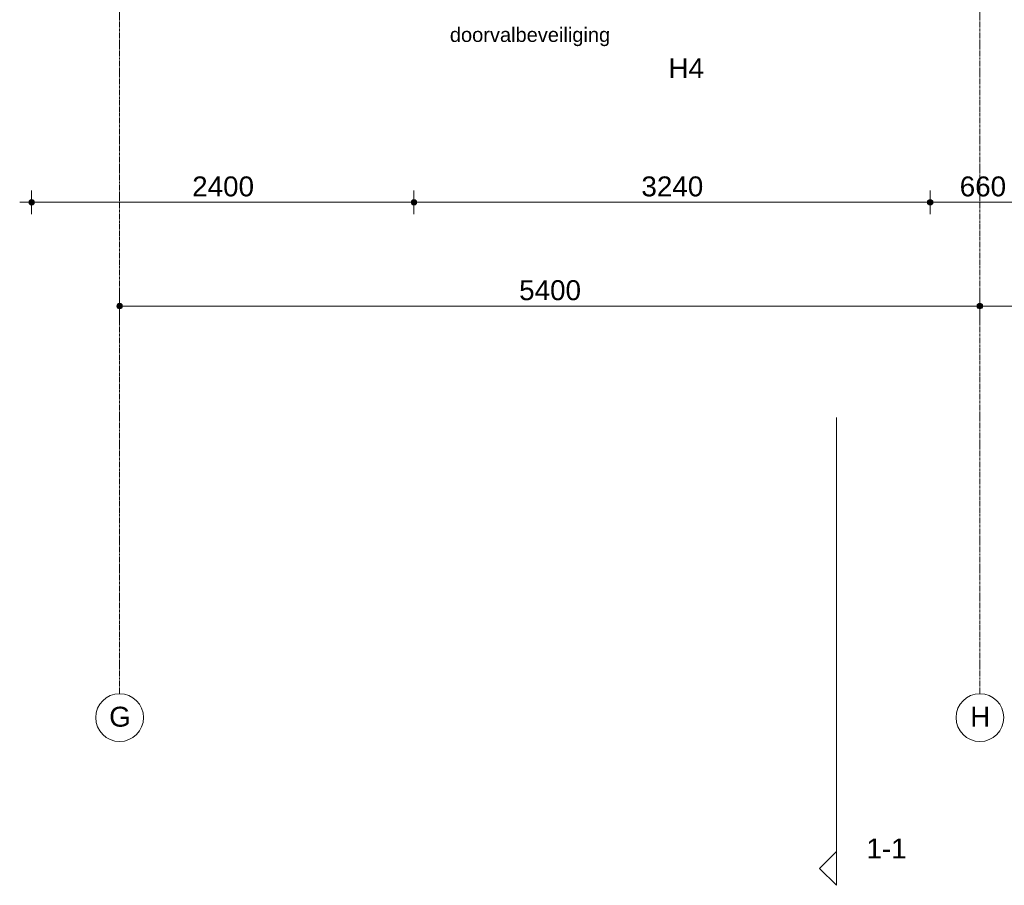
# Model space of a CAD drawing. Header units: millimetres. Extents: x 24475 to 74671, y -6152 to 32037.
# Tile 1 of 36: x 28333 to 34513, y -6152 to -722. Entities that reach past the tile are written whole.
import ezdxf

# ---------------------------------------------------------------- set-up
doc = ezdxf.new("R2010")
doc.units = ezdxf.units.MM
doc.linetypes.add('stramien', pattern=[22.225, 12.7, -3.175, 3.175, -3.175])
doc.layers.add('00_Algemeen', color=7, linetype='Continuous', lineweight=9, true_color=0x00a600)
doc.layers.add('00_Algemeen-50', color=7, linetype='Continuous', lineweight=9)
doc.styles.add('Arial_1', font='arial.ttf', dxfattribs={"height": 125})
doc.styles.add('Arial_7', font='arial.ttf', dxfattribs={"height": 90})
doc.dimstyles.new('00_AEE_maatvoering_2_5mm', dxfattribs={"dimscale": 304.8, "dimtxt": 127.532425, "dimasz": 0.459318, "dimexe": 0.246063, "dimexo": 0.0625, "dimgap": 0, "dimtad": 1, "dimdec": 0, "dimzin": 0, "dimdsep": 46, "dimtxsty": 'Arial_1', "dimblk1": 'DOTSMALL', "dimblk2": 'DOTSMALL', "dimsah": 1, "dimcen": 0.09, "dimdle": 0.246063, "dimazin": 0, "dimtfac": 1, "dimtdec": 4, "dimtix": 1, "dimtmove": 0, "dimatfit": 3, "dimfxl": 0.246063, "dimfxlon": 1, "dimtvp": 1, "dimtolj": 1, "dimtzin": 0, "dimarcsym": 2})

# ---------------------------------------------------------------- blocks, each defined once
blk = doc.blocks.new('Grid - 3 mm-485849-02 tweede verdieping - D')
at = {"layer": '00_Algemeen', "color": 7}
blk.add_circle((0, 0), 3, dxfattribs=at)
blk = doc.blocks.new('DIMBLOCK1-02 tweede verdieping - D')
at = {"layer": '00_Algemeen-50', "transparency": 16777216}
h = blk.add_hatch(color=256, dxfattribs=at)
edge = h.paths.add_edge_path()
edge.add_arc((28959.9, -2518.6), 17.5, 0, 360)
h = blk.add_hatch(color=256, dxfattribs=at)
edge = h.paths.add_edge_path()
edge.add_arc((34360, -2518.6), 17.5, 0, 360)
for p, q in [((28959.9, -2518.6), (28959.9, -2443.6)), ((34360, -2518.6), (34360, -2443.6)), ((28959.9, -2518.6), (34360, -2518.6)), ((28959.9, -2518.6), (28959.9, -2593.6)), ((34360, -2518.6), (34360, -2593.6))]:
    blk.add_line(p, q, dxfattribs=at)
for centre in [(28959.9, -2518.6), (34360, -2518.6)]:
    blk.add_circle(centre, 17.5, dxfattribs=at)
at = {"layer": '00_Algemeen-50', "color": 0, "transparency": 16777216, "insert": (31467.7, -2356.4), "char_height": 125, "width": 461.471, "attachment_point": 1, "line_spacing_factor": 0.941778, "style": 'Arial_1'}
blk.add_mtext('5400', dxfattribs=at)
blk = doc.blocks.new('_DotSmall')
at = {"color": 0, "linetype": 'ByBlock', "const_width": 0.5}
blk.add_lwpolyline([(-0.0625, 0, 1), (0.0625, 0, 1)], format="xyb", close=True, dxfattribs=at)
blk = doc.blocks.new('DIMBLOCK2-02 tweede verdieping - D')
at = {"layer": '00_Algemeen-50', "transparency": 16777216}
h = blk.add_hatch(color=256, dxfattribs=at)
edge = h.paths.add_edge_path()
edge.add_arc((34360, -2518.6), 17.5, 0, 360)
h = blk.add_hatch(color=256, dxfattribs=at)
edge = h.paths.add_edge_path()
edge.add_arc((39760, -2518.6), 17.5, 0, 360)
for p, q in [((34360, -2518.6), (34360, -2443.6)), ((39760, -2518.6), (39760, -2443.6)), ((34360, -2518.6), (39760, -2518.6)), ((34360, -2518.6), (34360, -2593.6)), ((39760, -2518.6), (39760, -2593.6))]:
    blk.add_line(p, q, dxfattribs=at)
for centre in [(34360, -2518.6), (39760, -2518.6)]:
    blk.add_circle(centre, 17.5, dxfattribs=at)
at = {"layer": '00_Algemeen-50', "color": 0, "transparency": 16777216, "insert": (36867.7, -2356.4), "char_height": 125, "width": 461.471, "attachment_point": 1, "line_spacing_factor": 0.941778, "style": 'Arial_1'}
blk.add_mtext('5400', dxfattribs=at)
blk = doc.blocks.new('Section - Driehoek 45 graden-486524-02 tweede verdieping - D')
at = {"layer": '00_Algemeen', "color": 7}
for p, q in [((-2, 2.12), (-4.12, 0)), ((0.12, 0), (-2, 2.12)), ((-4.12, 0), (0.12, 0))]:
    blk.add_line(p, q, dxfattribs=at)
blk = doc.blocks.new('DIMBLOCK145-02 tweede verdieping - D')
at = {"layer": '00_Algemeen-50', "transparency": 16777216}
h = blk.add_hatch(color=256, dxfattribs=at)
edge = h.paths.add_edge_path()
edge.add_arc((28407.6, -1867.6), 17.5, 0, 360)
h = blk.add_hatch(color=256, dxfattribs=at)
edge = h.paths.add_edge_path()
edge.add_arc((30807.4, -1867.6), 17.5, 0, 360)
for p, q in [((28407.6, -1867.6), (28407.6, -1792.6)), ((30807.4, -1867.6), (30807.4, -1792.6)), ((28332.6, -1867.6), (30807.4, -1867.6)), ((28407.6, -1867.6), (28407.6, -1942.6)), ((30807.4, -1867.6), (30807.4, -1942.6))]:
    blk.add_line(p, q, dxfattribs=at)
for centre in [(28407.6, -1867.6), (30807.4, -1867.6)]:
    blk.add_circle(centre, 17.5, dxfattribs=at)
at = {"layer": '00_Algemeen-50', "color": 0, "transparency": 16777216, "insert": (29415.2, -1705.3), "char_height": 125, "width": 461.471, "attachment_point": 1, "line_spacing_factor": 0.941778, "style": 'Arial_1'}
blk.add_mtext('2400', dxfattribs=at)
blk = doc.blocks.new('DIMBLOCK146-02 tweede verdieping - D')
at = {"layer": '00_Algemeen-50', "transparency": 16777216}
h = blk.add_hatch(color=256, dxfattribs=at)
edge = h.paths.add_edge_path()
edge.add_arc((30807.4, -1867.6), 17.5, 0, 360)
h = blk.add_hatch(color=256, dxfattribs=at)
edge = h.paths.add_edge_path()
edge.add_arc((34047.4, -1867.6), 17.5, 0, 360)
for p, q in [((30807.4, -1867.6), (30807.4, -1792.6)), ((34047.4, -1867.6), (34047.4, -1792.6)), ((30807.4, -1867.6), (34047.4, -1867.6)), ((30807.4, -1867.6), (30807.4, -1942.6)), ((34047.4, -1867.6), (34047.4, -1942.6))]:
    blk.add_line(p, q, dxfattribs=at)
for centre in [(30807.4, -1867.6), (34047.4, -1867.6)]:
    blk.add_circle(centre, 17.5, dxfattribs=at)
at = {"layer": '00_Algemeen-50', "color": 0, "transparency": 16777216, "insert": (32235.1, -1705.3), "char_height": 125, "width": 461.471, "attachment_point": 1, "line_spacing_factor": 0.941778, "style": 'Arial_1'}
blk.add_mtext('3240', dxfattribs=at)
blk = doc.blocks.new('DIMBLOCK147-02 tweede verdieping - D')
at = {"layer": '00_Algemeen-50', "transparency": 16777216}
h = blk.add_hatch(color=256, dxfattribs=at)
edge = h.paths.add_edge_path()
edge.add_arc((34047.4, -1867.6), 17.5, 0, 360)
h = blk.add_hatch(color=256, dxfattribs=at)
edge = h.paths.add_edge_path()
edge.add_arc((34707.5, -1867.6), 17.5, 0, 360)
for p, q in [((34047.4, -1867.6), (34047.4, -1792.6)), ((34707.5, -1867.6), (34707.5, -1792.6)), ((34047.4, -1867.6), (34707.5, -1867.6)), ((34047.4, -1867.6), (34047.4, -1942.6)), ((34707.5, -1867.6), (34707.5, -1942.6))]:
    blk.add_line(p, q, dxfattribs=at)
for centre in [(34047.4, -1867.6), (34707.5, -1867.6)]:
    blk.add_circle(centre, 17.5, dxfattribs=at)
at = {"layer": '00_Algemeen-50', "color": 0, "transparency": 16777216, "insert": (34233.2, -1705.3), "char_height": 125, "width": 346.103, "attachment_point": 1, "line_spacing_factor": 0.941778, "style": 'Arial_1'}
blk.add_mtext('660', dxfattribs=at)

msp = doc.modelspace()

# ---------------------------------------------------------------- linework, layer by layer
at = {"layer": '00_Algemeen', "color": 150, "linetype": 'stramien', "true_color": 0x0080ff}
for p, q in [((28959.9, -4950.1), (28959.9, 31736.6)), ((34360, -4950.1), (34360, 31736.6))]:
    msp.add_line(p, q, dxfattribs=at)
at = {"layer": '00_Algemeen', "color": 7}
msp.add_line((33460, -5946.2), (33460, -3218), dxfattribs=at)

# ---------------------------------------------------------------- block references
at = {"layer": '00_Algemeen', "color": 7, "xscale": 49.99999999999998, "yscale": 49.99999999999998, "zscale": 49.99999999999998}
for p in [(28959.9, -5100.1), (34360, -5100.1)]:
    msp.add_blockref('Grid - 3 mm-485849-02 tweede verdieping - D', p, dxfattribs=at)
at = {"layer": '00_Algemeen', "color": 7, "xscale": 49.99999999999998, "yscale": 49.99999999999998, "zscale": 49.99999999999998, "rotation": 89.99999999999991}
msp.add_blockref('Section - Driehoek 45 graden-486524-02 tweede verdieping - D', (33460, -5946.2), dxfattribs=at)

# ---------------------------------------------------------------- texts
at = {"layer": '00_Algemeen', "color": 7, "lineweight": 18, "insert": (31032.8, -771.4), "char_height": 90, "width": 1154.43, "attachment_point": 1, "style": 'Arial_7'}
msp.add_mtext('doorvalbeveiliging', dxfattribs=at)
at = {"layer": '00_Algemeen', "color": 7, "insert": (32404.9, -963.5), "char_height": 125, "width": 268.565, "attachment_point": 1, "style": 'Arial_1', "bg_fill": 3, "box_fill_scale": 1.25, "bg_fill_color": 256, "bg_fill_true_color": 13158600, "bg_fill_transparency": 0}
msp.add_mtext('H4', dxfattribs=at)
at = {"layer": '00_Algemeen', "color": 7, "char_height": 125, "attachment_point": 1, "style": 'Arial_1'}
for s, insert, width in [('G', (28894.3, -5032), 164.346), ('H', (34299.3, -5032), 152.321)]:
    msp.add_mtext(s, dxfattribs=dict(at, insert=insert, width=width))
at = {"layer": '00_Algemeen', "color": 5, "true_color": 0x0000ff, "insert": (33647.5, -5858.6), "char_height": 125, "width": 304.641, "attachment_point": 1, "style": 'Arial_1'}
msp.add_mtext('1-1', dxfattribs=at)

# ---------------------------------------------------------------- dimensions: what is measured, and where the dimension line sits
at = {"layer": '00_Algemeen', "color": 7}
for base, p1, p2, override, picture, middle in [((30807.4, -1867.6), (28407.6, -1792.6), (30807.4, -1792.6), {"dimpost": '<>', "dimfxl": 2399.786959}, 'DIMBLOCK145-02 tweede verdieping - D', (29607.5, -1803.8)), ((34047.4, -1867.6), (30807.4, -1792.6), (34047.4, -1792.6), {"dimpost": '<>', "dimfxl": 3240}, 'DIMBLOCK146-02 tweede verdieping - D', (32427.4, -1803.7)), ((34707.5, -1867.6), (34047.4, -1792.6), (34707.5, -1792.6), {"dimpost": '<>', "dimfxl": 660.09892}, 'DIMBLOCK147-02 tweede verdieping - D', (34377.4, -1803.8)), ((34360, -2518.6), (28959.9, -2443.6), (34360, -2443.6), {"dimpost": '<>', "dimfxl": 5400.047213}, 'DIMBLOCK1-02 tweede verdieping - D', (31660, -2454.8)), ((39760, -2518.6), (34360, -2443.6), (39760, -2443.6), {"dimpost": '<>', "dimfxl": 5399.999999}, 'DIMBLOCK2-02 tweede verdieping - D', (37060, -2454.8))]:
    dim = msp.add_linear_dim(base=base, p1=p1, p2=p2, dimstyle='00_AEE_maatvoering_2_5mm', override=override, dxfattribs=at)
    dim.commit()
    dim.dimension.update_dxf_attribs({"geometry": picture, "text_midpoint": middle})

doc.saveas('drawing.dxf')
